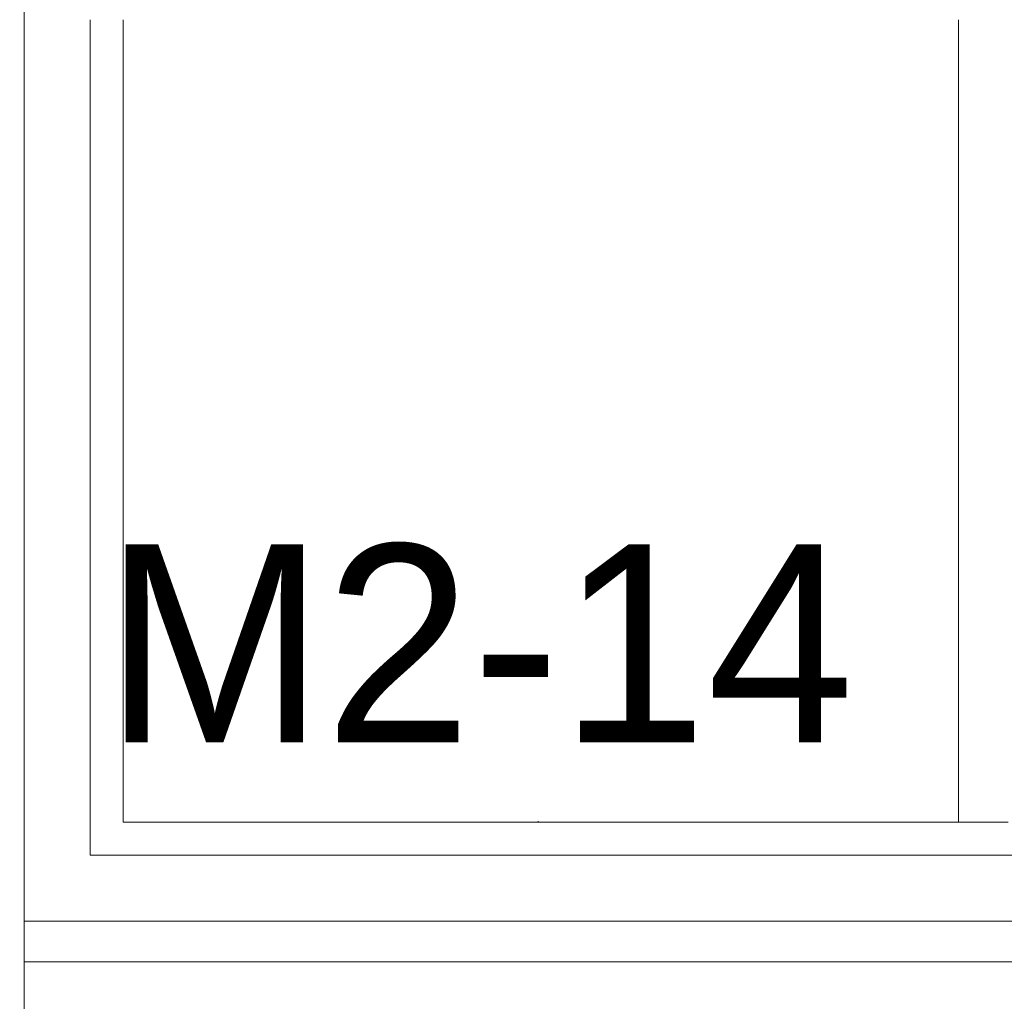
# Model space of a CAD drawing. Header units: millimetres. Extents: x 52659 to 1698020, y -10054 to 104697.
# Tile 79 of 256: x 176539 to 177434, y 13105 to 13998. Entities that reach past the tile are written whole.
import ezdxf

# ---------------------------------------------------------------- set-up
doc = ezdxf.new("R2010")
doc.units = ezdxf.units.MM
doc.header["$MEASUREMENT"] = 0
for name, color, linetype in [('02-04 Mur.Construction', 7, 'Continuous'), ('05-02 Cotation 200ème 100ème.Cotations', 7, 'Continuous'), ('06-05 Etiquette.Texte', 7, 'Continuous'), ('Fenêtres ARCHICAD', 7, 'Continuous')]:
    doc.layers.add(name, color=color, linetype=linetype)
doc.styles.add('STYLE_GENERE_3', font='ARIALN.TTF')
doc.dimstyles.new('STYLE_GENERE__2', dxfattribs={"dimtxt": 200, "dimasz": 95, "dimexe": 0.18, "dimexo": 100, "dimgap": 0, "dimtad": 0, "dimlfac": 0.001, "dimzin": 0, "dimdsep": 46, "dimtxsty": 'STYLE_GENERE_3', "dimblk": 'ARROWHEAD_6', "dimblk1": 'ARROWHEAD_6', "dimblk2": 'ARROWHEAD_6', "dimcen": 0.09, "dimclrd": 7, "dimclre": 7, "dimclrt": 7, "dimazin": 0, "dimtfac": 1, "dimtdec": 4, "dimtmove": 0, "dimatfit": 3, "dimfxl": 1, "dimtolj": 1, "dimtzin": 0, "dimarcsym": 0})

# ---------------------------------------------------------------- blocks, each defined once
blk = doc.blocks.new('Élément de coupe_223_1', base_point=(131932.67, 5158.07))
at = {"layer": 'Fenêtres ARCHICAD', "color": 7, "linetype": 'Continuous', "lineweight": 5}
for p, q in [((176602.67, 13998.03), (176602.67, 13238.07)), ((176632.67, 13268.07), (176632.67, 13998.03)), ((177392.67, 13998.03), (177392.67, 13268.07)), ((177407.67, 13268.07), (176632.67, 13268.07)), ((177437.67, 13268.07), (177407.67, 13268.07)), ((176602.67, 13238.07), (178242.67, 13238.07)), ((176542.67, 13178.07), (178302.67, 13178.07)), ((176542.67, 13140.93), (176542.67, 13145.96)), ((176542.67, 13090.83), (176542.67, 13140.93)), ((178302.67, 13140.93), (176542.67, 13140.93))]:
    blk.add_line(p, q, dxfattribs=at)
blk = doc.blocks.new('Élément de coupe_226_1', base_point=(131932.67, 5158.07))
at = {"layer": '02-04 Mur.Construction', "color": 7, "linetype": 'Continuous', "lineweight": 9}
blk.add_line((176542.67, 13145.96), (176542.67, 14428.07), dxfattribs=at)
blk = doc.blocks.new('*D744', base_point=(131932.67, 5158.07))
at = {"layer": '05-02 Cotation 200ème 100ème.Cotations', "color": 7, "linetype": 'Continuous', "lineweight": 25, "transparency": 16777216}
for p, q in [((165280.71, 14458.07), (165380.71, 14358.07)), ((165280.71, 11412.6), (165380.71, 11312.6))]:
    blk.add_line(p, q, dxfattribs=at)
at = {"layer": '05-02 Cotation 200ème 100ème.Cotations', "color": 7, "linetype": 'Continuous', "lineweight": 13, "transparency": 16777216}
for p, q in [((165424.46, 14408.07), (165236.96, 14408.07)), ((165330.71, 13134.21), (165330.71, 14408.07)), ((165330.71, 11362.6), (165330.71, 12636.46)), ((165424.46, 11362.6), (165236.96, 11362.6))]:
    blk.add_line(p, q, dxfattribs=at)
at = {"layer": '05-02 Cotation 200ème 100ème.Cotations', "color": 7, "lineweight": 9, "transparency": 16777216, "char_height": 200, "attachment_point": 7, "rotation": 90, "style": 'STYLE_GENERE_3'}
for s, insert in [('\\A1;0,40', (165287.85, 14381.77)), ('\\A1;3,05', (165430.71, 12661.33))]:
    blk.add_mtext(s, dxfattribs=dict(at, insert=insert))
blk = doc.blocks.new('ARROWHEAD_6')
at = {"color": 0, "linetype": 'Continuous', "lineweight": 0}
for p, q in [((-0.5, -0.5), (0.5, 0.5)), ((0, 0), (-1, 0))]:
    blk.add_line(p, q, dxfattribs=at)
blk = doc.blocks.new('*D764', base_point=(131932.67, 5158.07))
at = {"layer": '05-02 Cotation 200ème 100ème.Cotations', "color": 7, "linetype": 'Continuous', "lineweight": 25, "transparency": 16777216}
for p, q in [((135853.9, 14458.07), (135953.9, 14358.07)), ((135853.9, 11412.6), (135953.9, 11312.6))]:
    blk.add_line(p, q, dxfattribs=at)
at = {"layer": '05-02 Cotation 200ème 100ème.Cotations', "color": 7, "linetype": 'Continuous', "lineweight": 13, "transparency": 16777216}
for p, q in [((135997.65, 14408.07), (135810.15, 14408.07)), ((135903.9, 13134.21), (135903.9, 14408.07)), ((135903.9, 11362.6), (135903.9, 12636.46)), ((135997.65, 11362.6), (135810.15, 11362.6))]:
    blk.add_line(p, q, dxfattribs=at)
at = {"layer": '05-02 Cotation 200ème 100ème.Cotations', "color": 7, "lineweight": 9, "transparency": 16777216, "char_height": 200, "attachment_point": 7, "rotation": 90, "style": 'STYLE_GENERE_3'}
for s, insert in [('\\A1;0,40', (135861.04, 14381.77)), ('\\A1;3,05', (136003.9, 12661.33))]:
    blk.add_mtext(s, dxfattribs=dict(at, insert=insert))
blk = doc.blocks.new('Étiquette_32_1', base_point=(177010.17, 13268.07))
at = {"layer": '06-05 Etiquette.Texte', "color": 7, "linetype": 'Continuous', "lineweight": 9}
blk.add_line((177010.17, 13268.07), (177010.17, 13269.07), dxfattribs=at)
at = {"layer": '06-05 Etiquette.Texte', "color": 7, "lineweight": 9, "insert": (176615.44, 13520.67), "char_height": 180, "attachment_point": 1}
blk.add_mtext('\\A1;\\pt0,1000;M2-14{\\H0.66x;\\S^  ;\\S^  ;} ', dxfattribs=at)

msp = doc.modelspace()

# ---------------------------------------------------------------- block references
at = {"layer": '02-04 Mur.Construction', "lineweight": 0}
msp.add_blockref('Élément de coupe_226_1', (131932.668, 5158.072), dxfattribs=at)
at = {"layer": '06-05 Etiquette.Texte', "color": 7, "linetype": 'Continuous', "lineweight": 9}
msp.add_blockref('Étiquette_32_1', (177010.168, 13268.072), dxfattribs=at)
at = {"layer": 'Fenêtres ARCHICAD', "lineweight": 0}
msp.add_blockref('Élément de coupe_223_1', (131932.668, 5158.072), dxfattribs=at)

# ---------------------------------------------------------------- dimensions: what is measured, and where the dimension line sits
at = {"layer": '05-02 Cotation 200ème 100ème.Cotations', "color": 7, "linetype": 'Continuous', "lineweight": 13}
for base, picture, middle in [((135903.901, 14408.072), '*D764', (135903.901, 12921.098)), ((165330.708, 14408.072), '*D744', (165330.708, 12921.098))]:
    dim = msp.add_linear_dim(base=base, p1=(220897.887, 11362.595), p2=(220602.668, 14408.072), angle=90, dimstyle='STYLE_GENERE__2', dxfattribs=at)
    dim.commit()
    dim.dimension.update_dxf_attribs({"geometry": picture, "text_midpoint": middle, "dimtype": 160, "text_rotation": 90})

doc.saveas('drawing.dxf')
